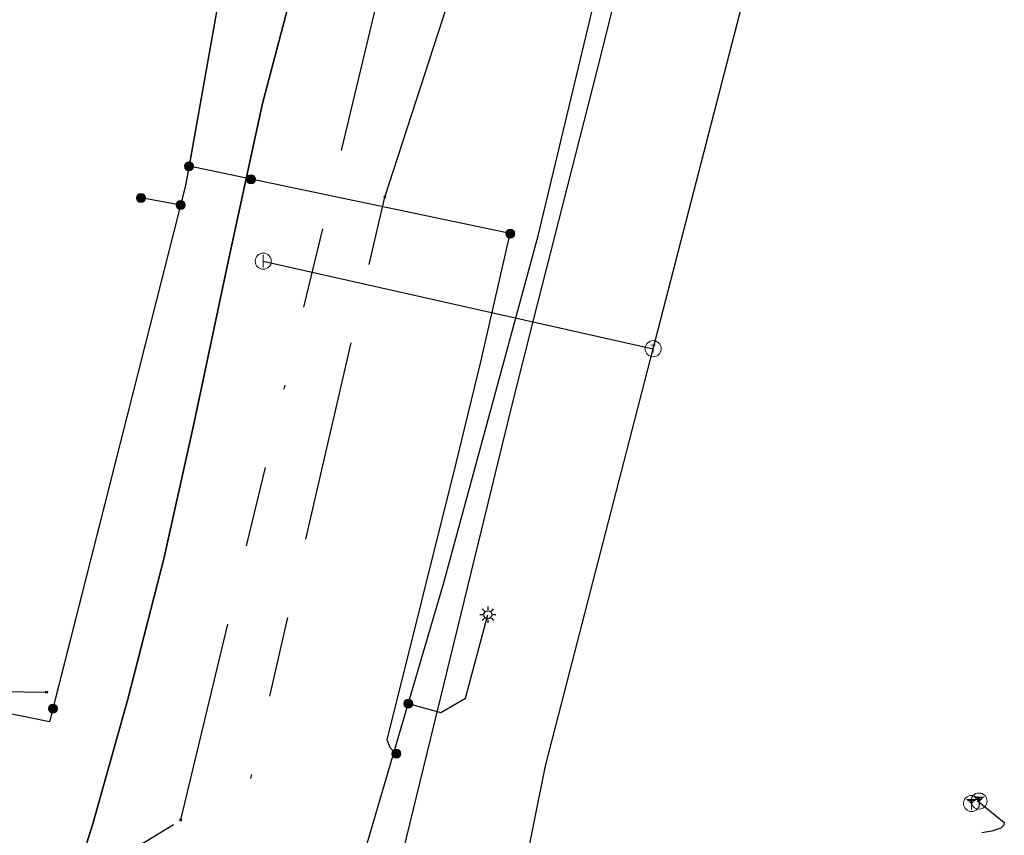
# Model space of a CAD drawing. Header units: metres. Extents: x 253430 to 254090, y 592748 to 593165.
# Tile 47 of 146: x 253510 to 253535, y 593113 to 593133. Entities that reach past the tile are written whole.
import ezdxf
from ezdxf.enums import TextEntityAlignment as Align
from ezdxf.lldxf.tags import DXFTag

# ---------------------------------------------------------------- set-up
doc = ezdxf.new("R2010")
doc.units = ezdxf.units.M
doc.linetypes.add('RI-OVERIG-SO', pattern=[17, 5, -2, 2, -2, 0, -2, 2, -2])
for name, color, linetype in [('B-WE-IE-MEUBILAIR-S', 7, 'Continuous'), ('B-WE-KL-DATA_HULPSTUK-S', 90, 'Continuous'), ('B-WE-KL-DATA_KABELBED-G', 90, 'Continuous'), ('B-WE-KL-ET_LS-G', 190, 'KL-LS-SO'), ('B-WE-KL-ET_LS_HULPSTUK-S', 190, 'Continuous'), ('B-WE-KL-ET_LS_KABELBED-G', 190, 'Continuous'), ('B-WE-KL-ET_MS-G', 130, 'KL-MS-SO'), ('B-WE-KL-ET_MS_HULPSTUK-S', 130, 'Continuous'), ('B-WE-KL-GAS_LD-G', 50, 'KL-GAS_LD-SO'), ('B-WE-KL-GAS_LD_HULPSTUK-S', 50, 'Continuous'), ('B-WE-RI-VRIJVERVAL-G', 210, 'RI-OVERIG-SO'), ('B-WE-RI-VRIJVERVAL_HULPSTUK-S', 210, 'Continuous'), ('V-WE-KL-ET_MS_KABELBED-G', 130, 'V-CONTINUOUS-SO')]:
    doc.layers.add(name, color=color, linetype=linetype)
doc.styles.add('NLCS-ISO', font='txt')
doc.styles.get("Standard").update_dxf_attribs({"font": 'simplex.shx'})
tags = doc.linetypes.add('KL-GAS_LD-SO', pattern='A,4,-1,[69,NLCS.SHX,S=0.5,R=0,X=0,Y=0],-1,4,-1,["L",Standard,S=1,R=0,X=0.25,Y=-0.5],-2', length=13).pattern_tags.tags
tags[18] = DXFTag(74, 10)
tags = doc.linetypes.add('KL-LS-SO', pattern='A,4,-1,[103,NLCS.SHX,S=0.75,R=0,X=0,Y=0],-1,4,-1,["L",Standard,S=1,R=0,X=0,Y=-0.5],-2', length=13).pattern_tags.tags
tags[18] = DXFTag(74, 10)
tags = doc.linetypes.add('KL-MS-SO', pattern='A,4,-1,[103,NLCS.SHX,S=0.75,R=0,X=0,Y=0],-1,4,-1,["M",Standard,S=1,R=0,X=0,Y=-0.5],-2', length=13).pattern_tags.tags
tags[18] = DXFTag(74, 10)
doc.linetypes.add('V-CONTINUOUS-SO', pattern='A,3.5,[24,NLCS.SHX,S=0.5,R=0,X=0,Y=0],3.5', length=7)

# ---------------------------------------------------------------- blocks, each defined once
blk = doc.blocks.new('SKL-WTB_HULP_OVERIG-SO')
at = {"color": 0, "linetype": 'ByBlock', "lineweight": 18}
for points in [[(-0.14, 0.14), (0.14, -0.14)], [(0.14, 0.14), (-0.14, -0.14)]]:
    blk.add_lwpolyline(points, dxfattribs=at)
at = {"color": 0, "linetype": 'ByBlock', "lineweight": 18, "style": 'NLCS-ISO', "flags": 1}
for tag, p in [('TYPE', (1.5, 0)), ('LABEL', (1.5, -1.5)), ('OMSCHRIJVING', (1.5, -3))]:
    blk.add_attdef(tag, p, '', height=1, dxfattribs=at)
blk = doc.blocks.new('SKL-WTB_HULP_AARDING-SO')
at = {"color": 0, "linetype": 'ByBlock', "lineweight": 18}
for points in [[(-0.64, 0.48), (0.64, 0.48)], [(-0.48, 0.35), (0.48, 0.35)], [(-0.32, 0.21), (0.32, 0.21)], [(-0.16, 0.08), (0.16, 0.08)], [(0, -0.8), (0, 0.48)]]:
    blk.add_lwpolyline(points, dxfattribs=at)
blk.add_circle((0, 0), 1, dxfattribs=at)
at = {"color": 0, "linetype": 'ByBlock', "lineweight": 18, "style": 'NLCS-ISO', "flags": 1}
for tag, p in [('TYPE', (1.5, 0)), ('LABEL', (1.5, -1.5)), ('OMSCHRIJVING', (1.5, -3))]:
    blk.add_attdef(tag, p, '', height=1, dxfattribs=at)
blk = doc.blocks.new('SKL-WTB_HULP_T STUK-SO')
at = {"color": 0, "linetype": 'ByBlock', "lineweight": 18}
blk.add_circle((0, 0), 1, dxfattribs=at)
at = {"color": 0, "linetype": 'ByBlock', "lineweight": -2, "style": 'NLCS-ISO'}
blk.add_text('T', height=1, dxfattribs=at).set_placement((0, 0), align=Align.MIDDLE_CENTER)
at = {"color": 0, "linetype": 'ByBlock', "lineweight": 18, "style": 'NLCS-ISO', "flags": 1}
for tag, p in [('TYPE', (1.5, 0)), ('LABEL', (1.5, -1.5)), ('OMSCHRIJVING', (1.5, -3))]:
    blk.add_attdef(tag, p, '', height=1, dxfattribs=at)
blk = doc.blocks.new('SKL-WTB_HULP_AFSLUITER-SO')
at = {"color": 0, "linetype": 'ByBlock', "lineweight": 18}
blk.add_lwpolyline([(0, 0.8), (0, -0.8)], dxfattribs=at)
blk.add_circle((0, 0), 1, dxfattribs=at)
at = {"color": 0, "linetype": 'ByBlock', "lineweight": 18, "style": 'NLCS-ISO', "flags": 1}
for tag, p in [('TYPE', (1.5, 0)), ('LABEL', (1.5, -1.5)), ('OMSCHRIJVING', (1.5, -3))]:
    blk.add_attdef(tag, p, '', height=1, dxfattribs=at)
blk = doc.blocks.new('SKL-WTB_HULP_MOF-SO')
at = {"linetype": 'ByBlock', "lineweight": 18}
h = blk.add_hatch(color=0, dxfattribs=at)
h.dxf.hatch_style = 1
h.paths.add_polyline_path([(-0.5625, 0, 1), (0.5625, 0, 1)])
at = {"color": 0, "linetype": 'ByBlock', "lineweight": 18}
blk.add_circle((0, 0), 0.5625, dxfattribs=at)
at = {"color": 0, "linetype": 'ByBlock', "lineweight": 18, "style": 'NLCS-ISO', "flags": 1}
for tag, p in [('TYPE', (1.5, 0)), ('LABEL', (1.5, -1.5)), ('OMSCHRIJVING', (1.5, -3))]:
    blk.add_attdef(tag, p, '', height=1, dxfattribs=at)
blk = doc.blocks.new('SIE-MEUBILAIR_PAAL_LICHTMAST-SO')
for points in [[(-0.62, 0), (-1, 0)], [(-0.71, 0.71), (-0.44, 0.44)], [(0, 1), (0, 0.62)], [(0.44, 0.44), (0.71, 0.71)], [(1, 0), (0.62, 0)], [(-0.71, -0.71), (-0.44, -0.44)], [(0, -0.62), (0, -1)], [(0.44, -0.44), (0.71, -0.71)]]:
    blk.add_lwpolyline(points)
blk.add_circle((0, 0), 0.5)
blk = doc.blocks.new('SRI-HULP_OVERIG-SO')
at = {"color": 0, "linetype": 'ByBlock', "lineweight": 18}
for points in [[(-0.14, 0.14), (0.14, -0.14)], [(0.14, 0.14), (-0.14, -0.14)]]:
    blk.add_lwpolyline(points, dxfattribs=at)
at = {"color": 0, "linetype": 'ByBlock', "lineweight": 18, "style": 'NLCS-ISO', "flags": 1}
for tag, p in [('TYPE', (1.5, 0)), ('LABEL', (1.5, -1.5)), ('OMSCHRIJVING', (1.5, -3))]:
    blk.add_attdef(tag, p, '', height=1, dxfattribs=at)

msp = doc.modelspace()

# ---------------------------------------------------------------- linework, layer by layer
at = {"layer": 'B-WE-KL-DATA_KABELBED-G'}
msp.add_lwpolyline([(253506.413, 593116.776), (253510.879, 593116.714)], dxfattribs=at)
at = {"layer": 'B-WE-KL-ET_LS-G'}
for points in [[(253442.564, 593125.94), (253442.706, 593125.925), (253443.655, 593125.634), (253453.293, 593123.427), (253454.99, 593123.082), (253458.19, 593122.361), (253470.969, 593119.139), (253483.842, 593115.918), (253504.511, 593110.729), (253515.978, 593107.094), (253516.407, 593107.151), (253516.749, 593107.359), (253517.018, 593107.636), (253517.181, 593107.965), (253518.508, 593111.833), (253520.726, 593119.408), (253523.076, 593128.043), (253525.46, 593138.004), (253526.917, 593144.141), (253528.523, 593150.991), (253532.366, 593164.364)], [(253454.99, 593123.082), (253458.19, 593122.361), (253470.969, 593119.139), (253483.842, 593115.918), (253504.511, 593110.729), (253515.978, 593107.094), (253516.407, 593107.151), (253516.749, 593107.359), (253517.018, 593107.636), (253517.181, 593107.965), (253518.508, 593111.833), (253520.726, 593119.408), (253523.076, 593128.043), (253525.46, 593138.004), (253526.917, 593144.141), (253528.523, 593150.991), (253532.366, 593164.364)], [(253521.452, 593164.454), (253516.184, 593139.76), (253514.413, 593129.773)], [(253515.773, 593137.441), (253514.328, 593129.292), (253511.034, 593116.304)], [(253524.977, 593133.906), (253524.527, 593132.12), (253522.965, 593125.986), (253522.423, 593123.846), (253518.88, 593109.294)], [(253514.413, 593129.773), (253514.328, 593129.292), (253510.951, 593115.976), (253506.815, 593116.817)], [(253515.952, 593129.45), (253514.413, 593129.773)], [(253519.559, 593115.185), (253519.409, 593115.335), (253519.331, 593115.533), (253521.041, 593122.398), (253521.655, 593124.921), (253522.386, 593128.1), (253515.952, 593129.45)], [(253514.206, 593128.81), (253513.222, 593128.987)], [(253511.034, 593116.304), (253510.951, 593115.976), (253503.907, 593117.409), (253489.557, 593119.753), (253486.967, 593120.295), (253455.651, 593126.325), (253453.523, 593126.758)], [(253519.854, 593116.429), (253520.667, 593116.212), (253521.279, 593116.567), (253521.832, 593118.637)], [(253533.978, 593114.026), (253534.651, 593113.48), (253534.639, 593113.411), (253534.564, 593113.336), (253534.345, 593113.261), (253534.095, 593113.221)]]:
    msp.add_lwpolyline(points, dxfattribs=at)
at = {"layer": 'B-WE-KL-ET_LS_KABELBED-G'}
for points in [[(253515.978, 593107.094), (253516.407, 593107.151), (253516.749, 593107.359), (253517.018, 593107.636), (253517.181, 593107.965), (253518.508, 593111.833), (253520.726, 593119.408), (253523.076, 593128.043), (253525.46, 593138.004), (253526.917, 593144.141), (253528.523, 593150.991), (253532.366, 593164.364)], [(253515.773, 593137.441), (253514.413, 593129.773)], [(253524.977, 593133.906), (253524.527, 593132.12), (253522.965, 593125.986), (253522.423, 593123.846), (253518.88, 593109.294)], [(253514.413, 593129.773), (253514.328, 593129.292), (253511.034, 593116.304)], [(253515.952, 593129.45), (253514.413, 593129.773)], [(253519.559, 593115.185), (253519.409, 593115.335), (253519.331, 593115.533), (253521.041, 593122.398), (253521.655, 593124.921), (253522.386, 593128.1), (253515.952, 593129.45)], [(253511.034, 593116.304), (253510.951, 593115.976), (253506.815, 593116.817)], [(253533.978, 593114.026), (253534.651, 593113.48), (253534.639, 593113.411), (253534.564, 593113.336), (253534.345, 593113.261), (253534.095, 593113.221)]]:
    msp.add_lwpolyline(points, dxfattribs=at)
at = {"layer": 'B-WE-KL-ET_MS-G'}
msp.add_lwpolyline([(253525.545, 593164.42), (253524.541, 593162.501), (253522.901, 593156.855), (253519.306, 593143.158), (253517.971, 593138.003), (253517.167, 593134.854), (253516.236, 593131.334), (253515.404, 593127.48), (253514.523, 593123.34), (253513.784, 593120.027), (253512.897, 593116.536), (253512.023, 593113.441), (253511.317, 593111.196)], dxfattribs=at)
at = {"layer": 'B-WE-KL-GAS_LD-G'}
for points in [[(253525.935, 593125.243), (253533.259, 593153.595), (253533.668, 593160.729), (253534.211, 593164.349)], [(253516.256, 593127.416), (253525.935, 593125.243)], [(253521.851, 593107.845), (253523.259, 593114.882), (253525.935, 593125.243)]]:
    msp.add_lwpolyline(points, dxfattribs=at)
at = {"layer": 'B-WE-RI-VRIJVERVAL-G'}
for points in [[(253514.21, 593113.54), (253526.411, 593164.413)], [(253519.27, 593129.01), (253529.1, 593159.08)], [(253513.48, 593103.85), (253519.27, 593129.01)], [(253501.13, 593105.58), (253514.21, 593113.54)]]:
    msp.add_lwpolyline(points, dxfattribs=at)
at = {"layer": 'V-WE-KL-ET_MS_KABELBED-G'}
msp.add_lwpolyline([(253511.317, 593111.196), (253512.023, 593113.441), (253512.897, 593116.536), (253513.784, 593120.027), (253514.523, 593123.34), (253515.404, 593127.48), (253516.236, 593131.334), (253517.167, 593134.854), (253517.971, 593138.003), (253519.306, 593143.158), (253522.901, 593156.855), (253524.541, 593162.501), (253525.545, 593164.42)], dxfattribs=at)

# ---------------------------------------------------------------- block references
at = {"layer": 'B-WE-IE-MEUBILAIR-S', "xscale": 0.2, "yscale": 0.2, "zscale": 0.2}
msp.add_blockref('SIE-MEUBILAIR_PAAL_LICHTMAST-SO', (253521.832, 593118.637), dxfattribs=at)
at = {"layer": 'B-WE-KL-DATA_HULPSTUK-S', "xscale": 0.2, "yscale": 0.2, "zscale": 0.2}
msp.add_blockref('SKL-WTB_HULP_OVERIG-SO', (253510.879, 593116.714), dxfattribs=at)
at = {"layer": 'B-WE-KL-ET_LS_HULPSTUK-S', "xscale": 0.2, "yscale": 0.2, "zscale": 0.2}
for name, p in [('SKL-WTB_HULP_MOF-SO', (253514.413, 593129.773)), ('SKL-WTB_HULP_MOF-SO', (253515.952, 593129.45)), ('SKL-WTB_HULP_MOF-SO', (253513.222, 593128.987)), ('SKL-WTB_HULP_MOF-SO', (253514.206, 593128.81)), ('SKL-WTB_HULP_MOF-SO', (253522.386, 593128.1)), ('SKL-WTB_HULP_MOF-SO', (253511.034, 593116.304)), ('SKL-WTB_HULP_MOF-SO', (253519.854, 593116.429)), ('SKL-WTB_HULP_MOF-SO', (253519.559, 593115.185)), ('SKL-WTB_HULP_MOF-SO', (253519.559, 593115.185)), ('SKL-WTB_HULP_AARDING-SO', (253533.837, 593113.949))]:
    msp.add_blockref(name, p, dxfattribs=at)
at = {"layer": 'B-WE-KL-ET_MS_HULPSTUK-S', "xscale": 0.2, "yscale": 0.2, "zscale": 0.2}
msp.add_blockref('SKL-WTB_HULP_AARDING-SO', (253534.025, 593114.009), dxfattribs=at)
at = {"layer": 'B-WE-KL-GAS_LD_HULPSTUK-S', "xscale": 0.2, "yscale": 0.2, "zscale": 0.2}
for name, p in [('SKL-WTB_HULP_AFSLUITER-SO', (253516.256, 593127.416)), ('SKL-WTB_HULP_T STUK-SO', (253525.935, 593125.243))]:
    msp.add_blockref(name, p, dxfattribs=at)
at = {"layer": 'B-WE-RI-VRIJVERVAL_HULPSTUK-S', "xscale": 0.2, "yscale": 0.2, "zscale": 0.2}
for p in [(253519.274, 593129.007), (253514.206, 593113.541)]:
    msp.add_blockref('SRI-HULP_OVERIG-SO', p, dxfattribs=at)

doc.saveas('drawing.dxf')
